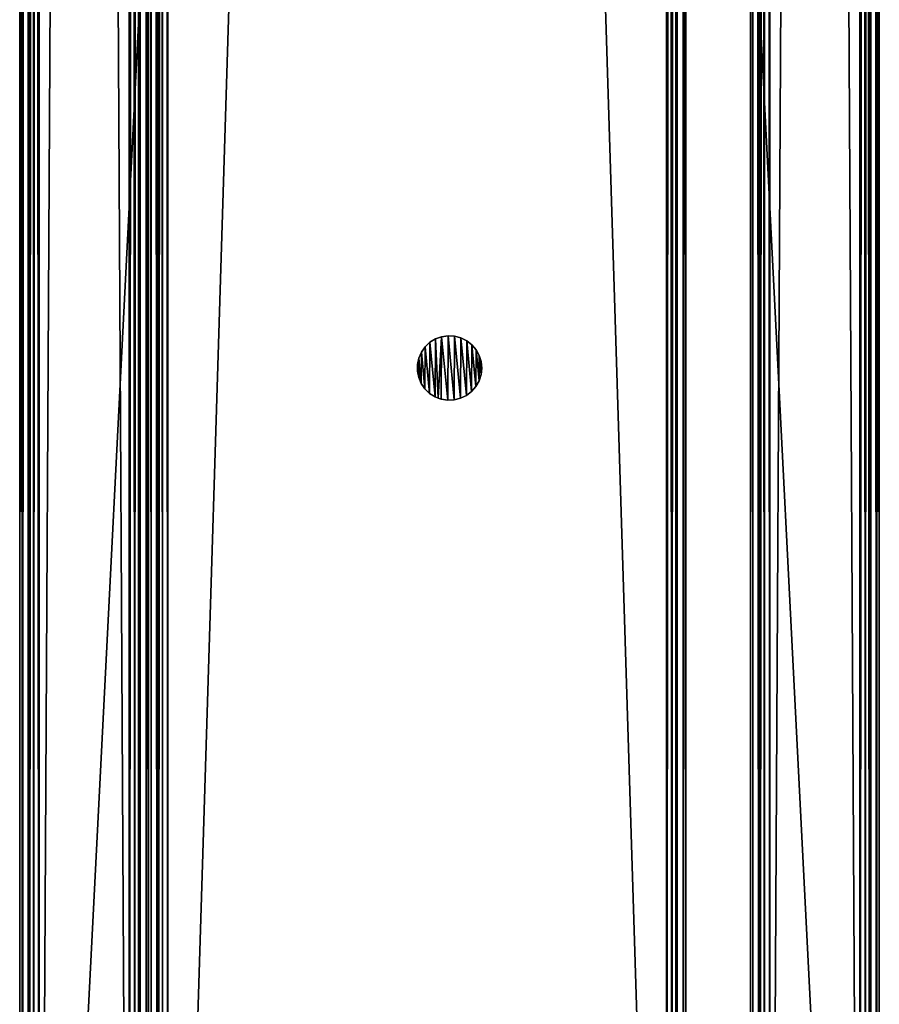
# Model space of a CAD drawing. Header units: millimetres. Extents: x 1 to 81, y -768 to 734.
# Tile 2 of 8: x 1 to 81, y -676 to -585. Entities that reach past the tile are written whole.
import ezdxf

# ---------------------------------------------------------------- set-up
doc = ezdxf.new("R2010")
doc.units = ezdxf.units.MM
doc.header["$LTSCALE"] = 25.4
doc.layers.get('0').update_dxf_attribs({"true_color": 0xff5454})

# ---------------------------------------------------------------- blocks, each defined once
blk = doc.blocks.new('CAMELEON-CANOPY-B-1500-8610-8608-8560-8558.STL#2')
at = {"color": 0}
mesh = blk.add_polyface(dxfattribs=at)
corners = [(1.345, 732.85, 41.291), (1.104, -767.15, 40.391), (1.345, -767.15, 41.291), (1.104, 732.85, 40.391)]
mesh.append_faces([[corners[k] for k in face] for face in [(0, 1, 2), (1, 0, 3)]], dxfattribs={"vtx0": -1, "color": 0})
mesh = blk.add_polyface(dxfattribs=at)
corners = [(1.104, 732.85, 40.391), (1.104, -767.15, 16.991), (1.104, -767.15, 40.391), (1.104, 732.85, 16.991)]
mesh.append_faces([[corners[k] for k in face] for face in [(0, 1, 2), (1, 0, 3)]], dxfattribs={"vtx0": -1, "color": 0})
mesh = blk.add_polyface(dxfattribs=at)
corners = [(1.104, 732.85, 16.991), (1.345, -767.15, 16.091), (1.104, -767.15, 16.991), (1.345, 732.85, 16.091)]
mesh.append_faces([[corners[k] for k in face] for face in [(0, 1, 2), (1, 0, 3)]], dxfattribs={"vtx0": -1, "color": 0})
mesh = blk.add_polyface(dxfattribs=at)
corners = [(2.004, -767.15, 41.95), (1.345, 732.85, 41.291), (1.345, -767.15, 41.291), (2.004, 732.85, 41.95)]
mesh.append_faces([[corners[k] for k in face] for face in [(0, 1, 2), (1, 0, 3)]], dxfattribs={"vtx0": -1, "color": 0})
mesh = blk.add_polyface(dxfattribs=at)
corners = [(2.004, 732.85, 15.432), (1.345, -767.15, 16.091), (1.345, 732.85, 16.091), (2.004, -767.15, 15.432)]
mesh.append_faces([[corners[k] for k in face] for face in [(0, 1, 2), (1, 0, 3)]], dxfattribs={"vtx0": -1, "color": 0})
mesh = blk.add_polyface(dxfattribs=at)
corners = [(2.038, 732.85, 16.491), (1.904, -767.15, 16.991), (2.038, -767.15, 16.491), (1.904, 732.85, 16.991)]
mesh.append_faces([[corners[k] for k in face] for face in [(0, 1, 2), (1, 0, 3)]], dxfattribs={"vtx0": -1, "color": 0})
mesh = blk.add_polyface(dxfattribs=at)
corners = [(1.904, 732.85, 16.991), (1.904, -767.15, 40.391), (1.904, -767.15, 16.991), (1.904, 732.85, 40.391)]
mesh.append_faces([[corners[k] for k in face] for face in [(0, 1, 2), (1, 0, 3)]], dxfattribs={"vtx0": -1, "color": 0})
mesh = blk.add_polyface(dxfattribs=at)
corners = [(1.904, 732.85, 40.391), (2.038, -767.15, 40.891), (1.904, -767.15, 40.391), (2.038, 732.85, 40.891)]
mesh.append_faces([[corners[k] for k in face] for face in [(0, 1, 2), (1, 0, 3)]], dxfattribs={"vtx0": -1, "color": 0})
mesh = blk.add_polyface(dxfattribs=at)
corners = [(2.904, -767.15, 42.191), (2.004, 732.85, 41.95), (2.004, -767.15, 41.95), (2.904, 732.85, 42.191)]
mesh.append_faces([[corners[k] for k in face] for face in [(0, 1, 2), (1, 0, 3)]], dxfattribs={"vtx0": -1, "color": 0})
mesh = blk.add_polyface(dxfattribs=at)
corners = [(2.904, 732.85, 15.191), (2.004, -767.15, 15.432), (2.004, 732.85, 15.432), (2.904, -767.15, 15.191)]
mesh.append_faces([[corners[k] for k in face] for face in [(0, 1, 2), (1, 0, 3)]], dxfattribs={"vtx0": -1, "color": 0})
mesh = blk.add_polyface(dxfattribs=at)
corners = [(2.404, 732.85, 16.125), (2.038, -767.15, 16.491), (2.404, -767.15, 16.125), (2.038, 732.85, 16.491)]
mesh.append_faces([[corners[k] for k in face] for face in [(0, 1, 2), (1, 0, 3)]], dxfattribs={"vtx0": -1, "color": 0})
mesh = blk.add_polyface(dxfattribs=at)
corners = [(2.404, 732.85, 41.257), (2.038, -767.15, 40.891), (2.038, 732.85, 40.891), (2.404, -767.15, 41.257)]
mesh.append_faces([[corners[k] for k in face] for face in [(0, 1, 2), (1, 0, 3)]], dxfattribs={"vtx0": -1, "color": 0})
mesh = blk.add_polyface(dxfattribs=at)
corners = [(2.904, -767.15, 15.991), (2.404, 732.85, 16.125), (2.404, -767.15, 16.125), (2.904, 732.85, 15.991)]
mesh.append_faces([[corners[k] for k in face] for face in [(0, 1, 2), (1, 0, 3)]], dxfattribs={"vtx0": -1, "color": 0})
mesh = blk.add_polyface(dxfattribs=at)
corners = [(2.904, 732.85, 41.391), (2.404, -767.15, 41.257), (2.404, 732.85, 41.257), (2.904, -767.15, 41.391)]
mesh.append_faces([[corners[k] for k in face] for face in [(0, 1, 2), (1, 0, 3)]], dxfattribs={"vtx0": -1, "color": 0})
mesh = blk.add_polyface(dxfattribs=at)
corners = [(11.304, -767.15, 15.991), (2.904, 732.85, 15.991), (2.904, -767.15, 15.991), (11.304, 732.85, 15.991)]
mesh.append_faces([[corners[k] for k in face] for face in [(0, 1, 2), (1, 0, 3)]], dxfattribs={"vtx0": -1, "color": 0})
mesh = blk.add_polyface(dxfattribs=at)
corners = [(79.304, 732.85, 41.391), (2.904, -767.15, 41.391), (2.904, 732.85, 41.391), (79.304, -767.15, 41.391)]
mesh.append_faces([[corners[k] for k in face] for face in [(0, 1, 2), (1, 0, 3)]], dxfattribs={"vtx0": -1, "color": 0})
mesh = blk.add_polyface(dxfattribs=at)
corners = [(79.304, -767.15, 42.191), (2.904, 732.85, 42.191), (2.904, -767.15, 42.191), (79.304, 732.85, 42.191)]
mesh.append_faces([[corners[k] for k in face] for face in [(0, 1, 2), (1, 0, 3)]], dxfattribs={"vtx0": -1, "color": 0})
mesh = blk.add_polyface(dxfattribs=at)
corners = [(11.304, 732.85, 15.191), (2.904, -767.15, 15.191), (2.904, 732.85, 15.191), (11.304, -767.15, 15.191)]
mesh.append_faces([[corners[k] for k in face] for face in [(0, 1, 2), (1, 0, 3)]], dxfattribs={"vtx0": -1, "color": 0})
mesh = blk.add_polyface(dxfattribs=at)
corners = [(11.804, -767.15, 16.125), (11.304, 732.85, 15.991), (11.304, -767.15, 15.991), (11.804, 732.85, 16.125)]
mesh.append_faces([[corners[k] for k in face] for face in [(0, 1, 2), (1, 0, 3)]], dxfattribs={"vtx0": -1, "color": 0})
mesh = blk.add_polyface(dxfattribs=at)
corners = [(12.204, 732.85, 15.432), (11.304, -767.15, 15.191), (11.304, 732.85, 15.191), (12.204, -767.15, 15.432)]
mesh.append_faces([[corners[k] for k in face] for face in [(0, 1, 2), (1, 0, 3)]], dxfattribs={"vtx0": -1, "color": 0})
mesh = blk.add_polyface(dxfattribs=at)
corners = [(12.17, 732.85, 16.491), (11.804, -767.15, 16.125), (12.17, -767.15, 16.491), (11.804, 732.85, 16.125)]
mesh.append_faces([[corners[k] for k in face] for face in [(0, 1, 2), (1, 0, 3)]], dxfattribs={"vtx0": -1, "color": 0})
mesh = blk.add_polyface(dxfattribs=at)
corners = [(12.304, 732.85, 16.991), (12.17, -767.15, 16.491), (12.304, -767.15, 16.991), (12.17, 732.85, 16.491)]
mesh.append_faces([[corners[k] for k in face] for face in [(0, 1, 2), (1, 0, 3)]], dxfattribs={"vtx0": -1, "color": 0})
mesh = blk.add_polyface(dxfattribs=at)
corners = [(12.862, 732.85, 16.091), (12.204, -767.15, 15.432), (12.204, 732.85, 15.432), (12.862, -767.15, 16.091)]
mesh.append_faces([[corners[k] for k in face] for face in [(0, 1, 2), (1, 0, 3)]], dxfattribs={"vtx0": -1, "color": 0})
mesh = blk.add_polyface(dxfattribs=at)
corners = [(12.304, 732.85, 22.191), (12.304, -767.15, 16.991), (12.304, -767.15, 22.191), (12.304, 732.85, 16.991)]
mesh.append_faces([[corners[k] for k in face] for face in [(0, 1, 2), (1, 0, 3)]], dxfattribs={"vtx0": -1, "color": 0})
mesh = blk.add_polyface(dxfattribs=at)
corners = [(13.104, -767.15, 22.191), (12.304, 732.85, 22.191), (12.304, -767.15, 22.191), (13.104, 732.85, 22.191)]
mesh.append_faces([[corners[k] for k in face] for face in [(0, 1, 2), (1, 0, 3)]], dxfattribs={"vtx0": -1, "color": 0})
mesh = blk.add_polyface(dxfattribs=at)
corners = [(12.862, 732.85, 16.091), (13.104, -767.15, 16.991), (12.862, -767.15, 16.091), (13.104, 732.85, 16.991)]
mesh.append_faces([[corners[k] for k in face] for face in [(0, 1, 2), (1, 0, 3)]], dxfattribs={"vtx0": -1, "color": 0})
mesh = blk.add_polyface(dxfattribs=at)
corners = [(13.104, 732.85, 22.191), (13.104, -767.15, 16.991), (13.104, -767.15, 22.191), (13.104, 732.85, 16.991)]
mesh.append_faces([[corners[k] for k in face] for face in [(0, 1, 2), (1, 0, 3)]], dxfattribs={"vtx0": -1, "color": 0})
mesh = blk.add_polyface(dxfattribs=at)
corners = [(13.904, -767.15, 22.191), (13.104, 732.85, 22.191), (13.104, -767.15, 22.191), (13.904, 732.85, 22.191)]
mesh.append_faces([[corners[k] for k in face] for face in [(0, 1, 2), (1, 0, 3)]], dxfattribs={"vtx0": -1, "color": 0})
mesh = blk.add_polyface(dxfattribs=at)
corners = [(13.104, 732.85, 16.991), (13.345, -767.15, 16.091), (13.104, -767.15, 16.991), (13.345, 732.85, 16.091)]
mesh.append_faces([[corners[k] for k in face] for face in [(0, 1, 2), (1, 0, 3)]], dxfattribs={"vtx0": -1, "color": 0})
mesh = blk.add_polyface(dxfattribs=at)
corners = [(13.104, 732.85, 16.991), (13.104, -767.15, 22.191), (13.104, -767.15, 16.991), (13.104, 732.85, 22.191)]
mesh.append_faces([[corners[k] for k in face] for face in [(0, 1, 2), (1, 0, 3)]], dxfattribs={"vtx0": -1, "color": 0})
mesh = blk.add_polyface(dxfattribs=at)
corners = [(13.345, 732.85, 16.091), (14.004, -767.15, 15.432), (13.345, -767.15, 16.091), (14.004, 732.85, 15.432)]
mesh.append_faces([[corners[k] for k in face] for face in [(0, 1, 2), (1, 0, 3)]], dxfattribs={"vtx0": -1, "color": 0})
mesh = blk.add_polyface(dxfattribs=at)
corners = [(13.904, 732.85, 16.991), (13.904, -767.15, 22.191), (13.904, -767.15, 16.991), (13.904, 732.85, 22.191)]
mesh.append_faces([[corners[k] for k in face] for face in [(0, 1, 2), (1, 0, 3)]], dxfattribs={"vtx0": -1, "color": 0})
mesh = blk.add_polyface(dxfattribs=at)
corners = [(14.038, 732.85, 16.491), (13.904, -767.15, 16.991), (14.038, -767.15, 16.491), (13.904, 732.85, 16.991)]
mesh.append_faces([[corners[k] for k in face] for face in [(0, 1, 2), (1, 0, 3)]], dxfattribs={"vtx0": -1, "color": 0})
mesh = blk.add_polyface(dxfattribs=at)
corners = [(14.904, 732.85, 15.191), (14.004, -767.15, 15.432), (14.004, 732.85, 15.432), (14.904, -767.15, 15.191)]
mesh.append_faces([[corners[k] for k in face] for face in [(0, 1, 2), (1, 0, 3)]], dxfattribs={"vtx0": -1, "color": 0})
mesh = blk.add_polyface(dxfattribs=at)
corners = [(14.404, -767.15, 16.125), (14.038, 732.85, 16.491), (14.038, -767.15, 16.491), (14.404, 732.85, 16.125)]
mesh.append_faces([[corners[k] for k in face] for face in [(0, 1, 2), (1, 0, 3)]], dxfattribs={"vtx0": -1, "color": 0})
mesh = blk.add_polyface(dxfattribs=at)
corners = [(14.904, -767.15, 15.991), (14.404, 732.85, 16.125), (14.404, -767.15, 16.125), (14.904, 732.85, 15.991)]
mesh.append_faces([[corners[k] for k in face] for face in [(0, 1, 2), (1, 0, 3)]], dxfattribs={"vtx0": -1, "color": 0})
mesh = blk.add_polyface(dxfattribs=at)
corners = [(61.304, -767.15, 15.991), (14.904, 732.85, 15.991), (14.904, -767.15, 15.991), (61.304, 732.85, 15.991)]
mesh.append_faces([[corners[k] for k in face] for face in [(0, 1, 2), (1, 0, 3)]], dxfattribs={"vtx0": -1, "color": 0})
mesh = blk.add_polyface(dxfattribs=at)
corners = [(61.304, 732.85, 15.191), (14.904, -767.15, 15.191), (14.904, 732.85, 15.191), (61.304, -767.15, 15.191)]
mesh.append_faces([[corners[k] for k in face] for face in [(0, 1, 2), (1, 0, 3)]], dxfattribs={"vtx0": -1, "color": 0})
mesh = blk.add_polyface(dxfattribs=at)
corners = [(61.804, -767.15, 16.125), (61.304, 732.85, 15.991), (61.304, -767.15, 15.991), (61.804, 732.85, 16.125)]
mesh.append_faces([[corners[k] for k in face] for face in [(0, 1, 2), (1, 0, 3)]], dxfattribs={"vtx0": -1, "color": 0})
mesh = blk.add_polyface(dxfattribs=at)
corners = [(62.204, 732.85, 15.432), (61.304, -767.15, 15.191), (61.304, 732.85, 15.191), (62.204, -767.15, 15.432)]
mesh.append_faces([[corners[k] for k in face] for face in [(0, 1, 2), (1, 0, 3)]], dxfattribs={"vtx0": -1, "color": 0})
mesh = blk.add_polyface(dxfattribs=at)
corners = [(62.17, 732.85, 16.491), (61.804, -767.15, 16.125), (62.17, -767.15, 16.491), (61.804, 732.85, 16.125)]
mesh.append_faces([[corners[k] for k in face] for face in [(0, 1, 2), (1, 0, 3)]], dxfattribs={"vtx0": -1, "color": 0})
mesh = blk.add_polyface(dxfattribs=at)
corners = [(62.304, 732.85, 16.991), (62.17, -767.15, 16.491), (62.304, -767.15, 16.991), (62.17, 732.85, 16.491)]
mesh.append_faces([[corners[k] for k in face] for face in [(0, 1, 2), (1, 0, 3)]], dxfattribs={"vtx0": -1, "color": 0})
mesh = blk.add_polyface(dxfattribs=at)
corners = [(62.862, 732.85, 16.091), (62.204, -767.15, 15.432), (62.204, 732.85, 15.432), (62.862, -767.15, 16.091)]
mesh.append_faces([[corners[k] for k in face] for face in [(0, 1, 2), (1, 0, 3)]], dxfattribs={"vtx0": -1, "color": 0})
mesh = blk.add_polyface(dxfattribs=at)
corners = [(62.304, 732.85, 22.191), (62.304, -767.15, 16.991), (62.304, -767.15, 22.191), (62.304, 732.85, 16.991)]
mesh.append_faces([[corners[k] for k in face] for face in [(0, 1, 2), (1, 0, 3)]], dxfattribs={"vtx0": -1, "color": 0})
mesh = blk.add_polyface(dxfattribs=at)
corners = [(63.104, -767.15, 22.191), (62.304, 732.85, 22.191), (62.304, -767.15, 22.191), (63.104, 732.85, 22.191)]
mesh.append_faces([[corners[k] for k in face] for face in [(0, 1, 2), (1, 0, 3)]], dxfattribs={"vtx0": -1, "color": 0})
mesh = blk.add_polyface(dxfattribs=at)
corners = [(62.862, 732.85, 16.091), (63.104, -767.15, 16.991), (62.862, -767.15, 16.091), (63.104, 732.85, 16.991)]
mesh.append_faces([[corners[k] for k in face] for face in [(0, 1, 2), (1, 0, 3)]], dxfattribs={"vtx0": -1, "color": 0})
mesh = blk.add_polyface(dxfattribs=at)
corners = [(63.104, 732.85, 16.991), (63.104, -767.15, 22.191), (63.104, -767.15, 16.991), (63.104, 732.85, 22.191)]
mesh.append_faces([[corners[k] for k in face] for face in [(0, 1, 2), (1, 0, 3)]], dxfattribs={"vtx0": -1, "color": 0})
mesh = blk.add_polyface(dxfattribs=at)
corners = [(69.904, -767.15, 22.191), (69.104, 732.85, 22.191), (69.104, -767.15, 22.191), (69.904, 732.85, 22.191)]
mesh.append_faces([[corners[k] for k in face] for face in [(0, 1, 2), (1, 0, 3)]], dxfattribs={"vtx0": -1, "color": 0})
mesh = blk.add_polyface(dxfattribs=at)
corners = [(69.104, 732.85, 22.191), (69.104, -767.15, 16.991), (69.104, -767.15, 22.191), (69.104, 732.85, 16.991)]
mesh.append_faces([[corners[k] for k in face] for face in [(0, 1, 2), (1, 0, 3)]], dxfattribs={"vtx0": -1, "color": 0})
mesh = blk.add_polyface(dxfattribs=at)
corners = [(69.104, 732.85, 16.991), (69.345, -767.15, 16.091), (69.104, -767.15, 16.991), (69.345, 732.85, 16.091)]
mesh.append_faces([[corners[k] for k in face] for face in [(0, 1, 2), (1, 0, 3)]], dxfattribs={"vtx0": -1, "color": 0})
mesh = blk.add_polyface(dxfattribs=at)
corners = [(69.345, 732.85, 16.091), (70.004, -767.15, 15.432), (69.345, -767.15, 16.091), (70.004, 732.85, 15.432)]
mesh.append_faces([[corners[k] for k in face] for face in [(0, 1, 2), (1, 0, 3)]], dxfattribs={"vtx0": -1, "color": 0})
mesh = blk.add_polyface(dxfattribs=at)
corners = [(70.038, 732.85, 16.491), (69.904, -767.15, 16.991), (70.038, -767.15, 16.491), (69.904, 732.85, 16.991)]
mesh.append_faces([[corners[k] for k in face] for face in [(0, 1, 2), (1, 0, 3)]], dxfattribs={"vtx0": -1, "color": 0})
mesh = blk.add_polyface(dxfattribs=at)
corners = [(69.904, 732.85, 16.991), (69.904, -767.15, 22.191), (69.904, -767.15, 16.991), (69.904, 732.85, 22.191)]
mesh.append_faces([[corners[k] for k in face] for face in [(0, 1, 2), (1, 0, 3)]], dxfattribs={"vtx0": -1, "color": 0})
mesh = blk.add_polyface(dxfattribs=at)
corners = [(70.904, 732.85, 15.191), (70.004, -767.15, 15.432), (70.004, 732.85, 15.432), (70.904, -767.15, 15.191)]
mesh.append_faces([[corners[k] for k in face] for face in [(0, 1, 2), (1, 0, 3)]], dxfattribs={"vtx0": -1, "color": 0})
mesh = blk.add_polyface(dxfattribs=at)
corners = [(70.404, -767.15, 16.125), (70.038, 732.85, 16.491), (70.038, -767.15, 16.491), (70.404, 732.85, 16.125)]
mesh.append_faces([[corners[k] for k in face] for face in [(0, 1, 2), (1, 0, 3)]], dxfattribs={"vtx0": -1, "color": 0})
mesh = blk.add_polyface(dxfattribs=at)
corners = [(70.904, -767.15, 15.991), (70.404, 732.85, 16.125), (70.404, -767.15, 16.125), (70.904, 732.85, 15.991)]
mesh.append_faces([[corners[k] for k in face] for face in [(0, 1, 2), (1, 0, 3)]], dxfattribs={"vtx0": -1, "color": 0})
mesh = blk.add_polyface(dxfattribs=at)
corners = [(79.304, -767.15, 15.991), (70.904, 732.85, 15.991), (70.904, -767.15, 15.991), (79.304, 732.85, 15.991)]
mesh.append_faces([[corners[k] for k in face] for face in [(0, 1, 2), (1, 0, 3)]], dxfattribs={"vtx0": -1, "color": 0})
mesh = blk.add_polyface(dxfattribs=at)
corners = [(79.304, 732.85, 15.191), (70.904, -767.15, 15.191), (70.904, 732.85, 15.191), (79.304, -767.15, 15.191)]
mesh.append_faces([[corners[k] for k in face] for face in [(0, 1, 2), (1, 0, 3)]], dxfattribs={"vtx0": -1, "color": 0})
mesh = blk.add_polyface(dxfattribs=at)
corners = [(79.804, 732.85, 41.257), (79.304, -767.15, 41.391), (79.304, 732.85, 41.391), (79.804, -767.15, 41.257)]
mesh.append_faces([[corners[k] for k in face] for face in [(0, 1, 2), (1, 0, 3)]], dxfattribs={"vtx0": -1, "color": 0})
mesh = blk.add_polyface(dxfattribs=at)
corners = [(79.804, -767.15, 16.125), (79.304, 732.85, 15.991), (79.304, -767.15, 15.991), (79.804, 732.85, 16.125)]
mesh.append_faces([[corners[k] for k in face] for face in [(0, 1, 2), (1, 0, 3)]], dxfattribs={"vtx0": -1, "color": 0})
mesh = blk.add_polyface(dxfattribs=at)
corners = [(80.204, 732.85, 15.432), (79.304, -767.15, 15.191), (79.304, 732.85, 15.191), (80.204, -767.15, 15.432)]
mesh.append_faces([[corners[k] for k in face] for face in [(0, 1, 2), (1, 0, 3)]], dxfattribs={"vtx0": -1, "color": 0})
mesh = blk.add_polyface(dxfattribs=at)
corners = [(80.204, -767.15, 41.95), (79.304, 732.85, 42.191), (79.304, -767.15, 42.191), (80.204, 732.85, 41.95)]
mesh.append_faces([[corners[k] for k in face] for face in [(0, 1, 2), (1, 0, 3)]], dxfattribs={"vtx0": -1, "color": 0})
mesh = blk.add_polyface(dxfattribs=at)
corners = [(79.804, 732.85, 41.257), (80.17, -767.15, 40.891), (79.804, -767.15, 41.257), (80.17, 732.85, 40.891)]
mesh.append_faces([[corners[k] for k in face] for face in [(0, 1, 2), (1, 0, 3)]], dxfattribs={"vtx0": -1, "color": 0})
mesh = blk.add_polyface(dxfattribs=at)
corners = [(80.17, 732.85, 16.491), (79.804, -767.15, 16.125), (80.17, -767.15, 16.491), (79.804, 732.85, 16.125)]
mesh.append_faces([[corners[k] for k in face] for face in [(0, 1, 2), (1, 0, 3)]], dxfattribs={"vtx0": -1, "color": 0})
mesh = blk.add_polyface(dxfattribs=at)
corners = [(80.17, 732.85, 40.891), (80.304, -767.15, 40.391), (80.17, -767.15, 40.891), (80.304, 732.85, 40.391)]
mesh.append_faces([[corners[k] for k in face] for face in [(0, 1, 2), (1, 0, 3)]], dxfattribs={"vtx0": -1, "color": 0})
mesh = blk.add_polyface(dxfattribs=at)
corners = [(80.304, 732.85, 16.991), (80.17, -767.15, 16.491), (80.304, -767.15, 16.991), (80.17, 732.85, 16.491)]
mesh.append_faces([[corners[k] for k in face] for face in [(0, 1, 2), (1, 0, 3)]], dxfattribs={"vtx0": -1, "color": 0})
mesh = blk.add_polyface(dxfattribs=at)
corners = [(80.862, 732.85, 16.091), (80.204, -767.15, 15.432), (80.204, 732.85, 15.432), (80.862, -767.15, 16.091)]
mesh.append_faces([[corners[k] for k in face] for face in [(0, 1, 2), (1, 0, 3)]], dxfattribs={"vtx0": -1, "color": 0})
mesh = blk.add_polyface(dxfattribs=at)
corners = [(80.862, -767.15, 41.291), (80.204, 732.85, 41.95), (80.204, -767.15, 41.95), (80.862, 732.85, 41.291)]
mesh.append_faces([[corners[k] for k in face] for face in [(0, 1, 2), (1, 0, 3)]], dxfattribs={"vtx0": -1, "color": 0})
mesh = blk.add_polyface(dxfattribs=at)
corners = [(80.304, 732.85, 40.391), (80.304, -767.15, 16.991), (80.304, -767.15, 40.391), (80.304, 732.85, 16.991)]
mesh.append_faces([[corners[k] for k in face] for face in [(0, 1, 2), (1, 0, 3)]], dxfattribs={"vtx0": -1, "color": 0})
mesh = blk.add_polyface(dxfattribs=at)
corners = [(80.862, 732.85, 16.091), (81.104, -767.15, 16.991), (80.862, -767.15, 16.091), (81.104, 732.85, 16.991)]
mesh.append_faces([[corners[k] for k in face] for face in [(0, 1, 2), (1, 0, 3)]], dxfattribs={"vtx0": -1, "color": 0})
mesh = blk.add_polyface(dxfattribs=at)
corners = [(81.104, 732.85, 40.391), (80.862, -767.15, 41.291), (81.104, -767.15, 40.391), (80.862, 732.85, 41.291)]
mesh.append_faces([[corners[k] for k in face] for face in [(0, 1, 2), (1, 0, 3)]], dxfattribs={"vtx0": -1, "color": 0})
mesh = blk.add_polyface(dxfattribs=at)
corners = [(81.104, 732.85, 16.991), (81.104, -767.15, 40.391), (81.104, -767.15, 16.991), (81.104, 732.85, 40.391)]
mesh.append_faces([[corners[k] for k in face] for face in [(0, 1, 2), (1, 0, 3)]], dxfattribs={"vtx0": -1, "color": 0})
mesh = blk.add_polyface(dxfattribs=at)
corners = [(38.236, -618.03, 15.097), (38.121, -616.828, 15.097), (38.117, -617.435, 15.097), (38.247, -616.234, 15.097), (38.472, -618.589, 15.097), (38.49, -615.678, 15.097), (38.815, -619.09, 15.097), (38.84, -615.182, 15.097), (39.252, -619.511, 15.097), (39.282, -614.766, 15.097), (39.766, -619.835, 15.097), (39.799, -614.448, 15.097), (40.044, -619.957, 15.097), (40.37, -614.241, 15.097), (40.334, -620.049, 15.097), (40.933, -620.145, 15.097), (40.97, -614.153, 15.097), (41.539, -620.118, 15.097), (41.576, -614.187, 15.097), (42.128, -619.97, 15.097), (42.163, -614.343, 15.097), (42.675, -619.706, 15.097), (42.706, -614.614, 15.097), (43.157, -619.337, 15.097), (43.184, -614.989, 15.097), (43.555, -618.879, 15.097), (43.577, -615.452, 15.097), (43.853, -618.35, 15.097), (43.868, -615.984, 15.097), (44.038, -617.772, 15.097), (44.046, -616.564, 15.097), (44.104, -617.169, 15.097)]
mesh.append_faces([[corners[k] for k in face] for face in [(0, 1, 2), (30, 29, 31)]], dxfattribs={"vtx0": -1, "color": 0})
mesh.append_faces([[corners[k] for k in face] for face in [(1, 0, 3), (3, 4, 5), (5, 6, 7), (7, 8, 9), (9, 10, 11), (11, 12, 13), (13, 15, 16), (16, 17, 18), (18, 19, 20), (20, 21, 22), (22, 23, 24), (24, 25, 26), (26, 27, 28), (28, 29, 30)]], dxfattribs={"vtx0": -1, "vtx1": -1, "color": 0})
mesh.append_faces([[corners[k] for k in face] for face in [(3, 0, 4), (5, 4, 6), (7, 6, 8), (9, 8, 10), (11, 10, 12), (13, 12, 14), (13, 14, 15), (16, 15, 17), (18, 17, 19), (20, 19, 21), (22, 21, 23), (24, 23, 25), (26, 25, 27), (28, 27, 29)]], dxfattribs={"vtx0": -1, "vtx2": -1, "color": 0})
mesh = blk.add_polyface(dxfattribs=at)
corners = [(38.121, -616.828, 0.097), (38.236, -618.03, 0.097), (38.117, -617.435, 0.097), (38.247, -616.234, 0.097), (38.472, -618.589, 0.097), (38.49, -615.678, 0.097), (38.815, -619.09, 0.097), (38.84, -615.182, 0.097), (39.252, -619.511, 0.097), (39.282, -614.766, 0.097), (39.766, -619.835, 0.097), (39.799, -614.448, 0.097), (40.044, -619.957, 0.097), (40.37, -614.241, 0.097), (40.334, -620.049, 0.097), (40.933, -620.145, 0.097), (40.97, -614.153, 0.097), (41.539, -620.118, 0.097), (41.576, -614.187, 0.097), (42.128, -619.97, 0.097), (42.163, -614.343, 0.097), (42.675, -619.706, 0.097), (42.706, -614.614, 0.097), (43.157, -619.337, 0.097), (43.184, -614.989, 0.097), (43.555, -618.879, 0.097), (43.577, -615.452, 0.097), (43.853, -618.35, 0.097), (43.868, -615.984, 0.097), (44.038, -617.772, 0.097), (44.046, -616.564, 0.097), (44.104, -617.169, 0.097)]
mesh.append_faces([[corners[k] for k in face] for face in [(0, 1, 2), (29, 30, 31)]], dxfattribs={"vtx0": -1, "color": 0})
mesh.append_faces([[corners[k] for k in face] for face in [(1, 3, 4), (4, 5, 6), (6, 7, 8), (8, 9, 10), (10, 11, 12), (12, 13, 14), (14, 13, 15), (15, 16, 17), (17, 18, 19), (19, 20, 21), (21, 22, 23), (23, 24, 25), (25, 26, 27), (27, 28, 29)]], dxfattribs={"vtx0": -1, "vtx1": -1, "color": 0})
mesh.append_faces([[corners[k] for k in face] for face in [(1, 0, 3), (4, 3, 5), (6, 5, 7), (8, 7, 9), (10, 9, 11), (12, 11, 13), (15, 13, 16), (17, 16, 18), (19, 18, 20), (21, 20, 22), (23, 22, 24), (25, 24, 26), (27, 26, 28), (29, 28, 30)]], dxfattribs={"vtx0": -1, "vtx2": -1, "color": 0})
mesh = blk.add_polyface(dxfattribs=at)
corners = [(39.282, -614.766, 15.097), (39.799, -614.448, 0.097), (39.282, -614.766, 0.097), (39.799, -614.448, 15.097)]
mesh.append_faces([[corners[k] for k in face] for face in [(0, 1, 2), (1, 0, 3)]], dxfattribs={"vtx0": -1, "color": 0})
mesh = blk.add_polyface(dxfattribs=at)
corners = [(39.799, -614.448, 15.097), (40.37, -614.241, 0.097), (39.799, -614.448, 0.097), (40.37, -614.241, 15.097)]
mesh.append_faces([[corners[k] for k in face] for face in [(0, 1, 2), (1, 0, 3)]], dxfattribs={"vtx0": -1, "color": 0})
mesh = blk.add_polyface(dxfattribs=at)
corners = [(40.37, -614.241, 15.097), (40.97, -614.153, 0.097), (40.37, -614.241, 0.097), (40.97, -614.153, 15.097)]
mesh.append_faces([[corners[k] for k in face] for face in [(0, 1, 2), (1, 0, 3)]], dxfattribs={"vtx0": -1, "color": 0})
mesh = blk.add_polyface(dxfattribs=at)
corners = [(40.97, -614.153, 15.097), (41.576, -614.187, 0.097), (40.97, -614.153, 0.097), (41.576, -614.187, 15.097)]
mesh.append_faces([[corners[k] for k in face] for face in [(0, 1, 2), (1, 0, 3)]], dxfattribs={"vtx0": -1, "color": 0})
mesh = blk.add_polyface(dxfattribs=at)
corners = [(41.576, -614.187, 15.097), (42.163, -614.343, 0.097), (41.576, -614.187, 0.097), (42.163, -614.343, 15.097)]
mesh.append_faces([[corners[k] for k in face] for face in [(0, 1, 2), (1, 0, 3)]], dxfattribs={"vtx0": -1, "color": 0})
mesh = blk.add_polyface(dxfattribs=at)
corners = [(42.163, -614.343, 15.097), (42.706, -614.614, 0.097), (42.163, -614.343, 0.097), (42.706, -614.614, 15.097)]
mesh.append_faces([[corners[k] for k in face] for face in [(0, 1, 2), (1, 0, 3)]], dxfattribs={"vtx0": -1, "color": 0})
mesh = blk.add_polyface(dxfattribs=at)
corners = [(42.706, -614.614, 15.097), (43.184, -614.989, 0.097), (42.706, -614.614, 0.097), (43.184, -614.989, 15.097)]
mesh.append_faces([[corners[k] for k in face] for face in [(0, 1, 2), (1, 0, 3)]], dxfattribs={"vtx0": -1, "color": 0})
mesh = blk.add_polyface(dxfattribs=at)
corners = [(38.84, -615.182, 15.097), (38.49, -615.678, 0.097), (38.49, -615.678, 15.097), (38.84, -615.182, 0.097)]
mesh.append_faces([[corners[k] for k in face] for face in [(0, 1, 2), (1, 0, 3)]], dxfattribs={"vtx0": -1, "color": 0})
mesh = blk.add_polyface(dxfattribs=at)
corners = [(38.84, -615.182, 15.097), (39.282, -614.766, 0.097), (38.84, -615.182, 0.097), (39.282, -614.766, 15.097)]
mesh.append_faces([[corners[k] for k in face] for face in [(0, 1, 2), (1, 0, 3)]], dxfattribs={"vtx0": -1, "color": 0})
mesh = blk.add_polyface(dxfattribs=at)
corners = [(43.184, -614.989, 0.097), (43.577, -615.452, 15.097), (43.577, -615.452, 0.097), (43.184, -614.989, 15.097)]
mesh.append_faces([[corners[k] for k in face] for face in [(0, 1, 2), (1, 0, 3)]], dxfattribs={"vtx0": -1, "color": 0})
mesh = blk.add_polyface(dxfattribs=at)
corners = [(43.577, -615.452, 0.097), (43.868, -615.984, 15.097), (43.868, -615.984, 0.097), (43.577, -615.452, 15.097)]
mesh.append_faces([[corners[k] for k in face] for face in [(0, 1, 2), (1, 0, 3)]], dxfattribs={"vtx0": -1, "color": 0})
mesh = blk.add_polyface(dxfattribs=at)
corners = [(38.247, -616.234, 15.097), (38.121, -616.828, 0.097), (38.121, -616.828, 15.097), (38.247, -616.234, 0.097)]
mesh.append_faces([[corners[k] for k in face] for face in [(0, 1, 2), (1, 0, 3)]], dxfattribs={"vtx0": -1, "color": 0})
mesh = blk.add_polyface(dxfattribs=at)
corners = [(38.49, -615.678, 15.097), (38.247, -616.234, 0.097), (38.247, -616.234, 15.097), (38.49, -615.678, 0.097)]
mesh.append_faces([[corners[k] for k in face] for face in [(0, 1, 2), (1, 0, 3)]], dxfattribs={"vtx0": -1, "color": 0})
mesh = blk.add_polyface(dxfattribs=at)
corners = [(43.868, -615.984, 0.097), (44.046, -616.564, 15.097), (44.046, -616.564, 0.097), (43.868, -615.984, 15.097)]
mesh.append_faces([[corners[k] for k in face] for face in [(0, 1, 2), (1, 0, 3)]], dxfattribs={"vtx0": -1, "color": 0})
mesh = blk.add_polyface(dxfattribs=at)
corners = [(38.121, -616.828, 15.097), (38.117, -617.435, 0.097), (38.117, -617.435, 15.097), (38.121, -616.828, 0.097)]
mesh.append_faces([[corners[k] for k in face] for face in [(0, 1, 2), (1, 0, 3)]], dxfattribs={"vtx0": -1, "color": 0})
mesh = blk.add_polyface(dxfattribs=at)
corners = [(44.104, -617.169, 0.097), (44.038, -617.772, 15.097), (44.038, -617.772, 0.097), (44.104, -617.169, 15.097)]
mesh.append_faces([[corners[k] for k in face] for face in [(0, 1, 2), (1, 0, 3)]], dxfattribs={"vtx0": -1, "color": 0})
mesh = blk.add_polyface(dxfattribs=at)
corners = [(44.046, -616.564, 0.097), (44.104, -617.169, 15.097), (44.104, -617.169, 0.097), (44.046, -616.564, 15.097)]
mesh.append_faces([[corners[k] for k in face] for face in [(0, 1, 2), (1, 0, 3)]], dxfattribs={"vtx0": -1, "color": 0})
mesh = blk.add_polyface(dxfattribs=at)
corners = [(38.117, -617.435, 15.097), (38.236, -618.03, 0.097), (38.236, -618.03, 15.097), (38.117, -617.435, 0.097)]
mesh.append_faces([[corners[k] for k in face] for face in [(0, 1, 2), (1, 0, 3)]], dxfattribs={"vtx0": -1, "color": 0})
mesh = blk.add_polyface(dxfattribs=at)
corners = [(38.236, -618.03, 15.097), (38.472, -618.589, 0.097), (38.472, -618.589, 15.097), (38.236, -618.03, 0.097)]
mesh.append_faces([[corners[k] for k in face] for face in [(0, 1, 2), (1, 0, 3)]], dxfattribs={"vtx0": -1, "color": 0})
mesh = blk.add_polyface(dxfattribs=at)
corners = [(44.038, -617.772, 0.097), (43.853, -618.35, 15.097), (43.853, -618.35, 0.097), (44.038, -617.772, 15.097)]
mesh.append_faces([[corners[k] for k in face] for face in [(0, 1, 2), (1, 0, 3)]], dxfattribs={"vtx0": -1, "color": 0})
mesh = blk.add_polyface(dxfattribs=at)
corners = [(38.472, -618.589, 15.097), (38.815, -619.09, 0.097), (38.815, -619.09, 15.097), (38.472, -618.589, 0.097)]
mesh.append_faces([[corners[k] for k in face] for face in [(0, 1, 2), (1, 0, 3)]], dxfattribs={"vtx0": -1, "color": 0})
mesh = blk.add_polyface(dxfattribs=at)
corners = [(39.252, -619.511, 15.097), (38.815, -619.09, 0.097), (39.252, -619.511, 0.097), (38.815, -619.09, 15.097)]
mesh.append_faces([[corners[k] for k in face] for face in [(0, 1, 2), (1, 0, 3)]], dxfattribs={"vtx0": -1, "color": 0})
mesh = blk.add_polyface(dxfattribs=at)
corners = [(43.555, -618.879, 0.097), (43.157, -619.337, 15.097), (43.157, -619.337, 0.097), (43.555, -618.879, 15.097)]
mesh.append_faces([[corners[k] for k in face] for face in [(0, 1, 2), (1, 0, 3)]], dxfattribs={"vtx0": -1, "color": 0})
mesh = blk.add_polyface(dxfattribs=at)
corners = [(43.853, -618.35, 0.097), (43.555, -618.879, 15.097), (43.555, -618.879, 0.097), (43.853, -618.35, 15.097)]
mesh.append_faces([[corners[k] for k in face] for face in [(0, 1, 2), (1, 0, 3)]], dxfattribs={"vtx0": -1, "color": 0})
mesh = blk.add_polyface(dxfattribs=at)
corners = [(39.766, -619.835, 15.097), (39.252, -619.511, 0.097), (39.766, -619.835, 0.097), (39.252, -619.511, 15.097)]
mesh.append_faces([[corners[k] for k in face] for face in [(0, 1, 2), (1, 0, 3)]], dxfattribs={"vtx0": -1, "color": 0})
mesh = blk.add_polyface(dxfattribs=at)
corners = [(40.044, -619.957, 15.097), (39.766, -619.835, 0.097), (40.044, -619.957, 0.097), (39.766, -619.835, 15.097)]
mesh.append_faces([[corners[k] for k in face] for face in [(0, 1, 2), (1, 0, 3)]], dxfattribs={"vtx0": -1, "color": 0})
mesh = blk.add_polyface(dxfattribs=at)
corners = [(40.334, -620.049, 15.097), (40.044, -619.957, 0.097), (40.334, -620.049, 0.097), (40.044, -619.957, 15.097)]
mesh.append_faces([[corners[k] for k in face] for face in [(0, 1, 2), (1, 0, 3)]], dxfattribs={"vtx0": -1, "color": 0})
mesh = blk.add_polyface(dxfattribs=at)
corners = [(40.933, -620.145, 15.097), (40.334, -620.049, 0.097), (40.933, -620.145, 0.097), (40.334, -620.049, 15.097)]
mesh.append_faces([[corners[k] for k in face] for face in [(0, 1, 2), (1, 0, 3)]], dxfattribs={"vtx0": -1, "color": 0})
mesh = blk.add_polyface(dxfattribs=at)
corners = [(41.539, -620.118, 15.097), (40.933, -620.145, 0.097), (41.539, -620.118, 0.097), (40.933, -620.145, 15.097)]
mesh.append_faces([[corners[k] for k in face] for face in [(0, 1, 2), (1, 0, 3)]], dxfattribs={"vtx0": -1, "color": 0})
mesh = blk.add_polyface(dxfattribs=at)
corners = [(42.128, -619.97, 15.097), (41.539, -620.118, 0.097), (42.128, -619.97, 0.097), (41.539, -620.118, 15.097)]
mesh.append_faces([[corners[k] for k in face] for face in [(0, 1, 2), (1, 0, 3)]], dxfattribs={"vtx0": -1, "color": 0})
mesh = blk.add_polyface(dxfattribs=at)
corners = [(42.675, -619.706, 15.097), (42.128, -619.97, 0.097), (42.675, -619.706, 0.097), (42.128, -619.97, 15.097)]
mesh.append_faces([[corners[k] for k in face] for face in [(0, 1, 2), (1, 0, 3)]], dxfattribs={"vtx0": -1, "color": 0})
mesh = blk.add_polyface(dxfattribs=at)
corners = [(43.157, -619.337, 15.097), (42.675, -619.706, 0.097), (43.157, -619.337, 0.097), (42.675, -619.706, 15.097)]
mesh.append_faces([[corners[k] for k in face] for face in [(0, 1, 2), (1, 0, 3)]], dxfattribs={"vtx0": -1, "color": 0})

msp = doc.modelspace()

# ---------------------------------------------------------------- block references
at = {"color": 250, "true_color": 0x262626}
msp.add_blockref('CAMELEON-CANOPY-B-1500-8610-8608-8560-8558.STL#2', (0, 0), dxfattribs=at)

doc.saveas('drawing.dxf')
